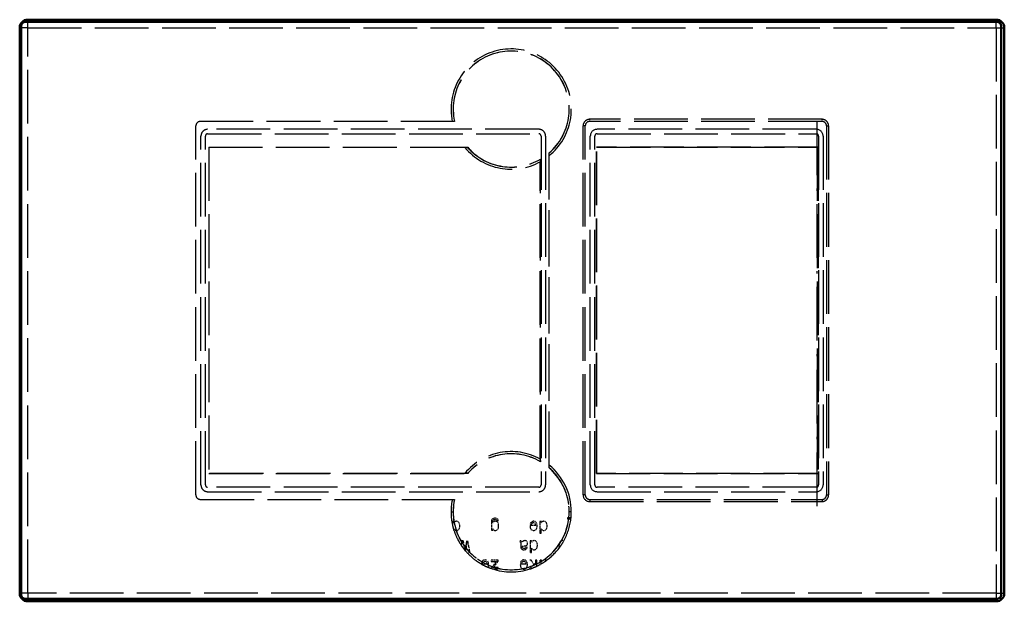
# Model space of a CAD drawing. Extents: x -110 to 110, y -65 to 65.
import ezdxf

# ---------------------------------------------------------------- set-up
doc = ezdxf.new("R2010")
doc.units = 0
doc.linetypes.add('DASHDOT', pattern=[18.5, 12, -3, 0.5, -3])
doc.linetypes.add('DASHED', pattern=[15, 12, -3])

msp = doc.modelspace()

# ---------------------------------------------------------------- linework, layer by layer
at = {"color": 7, "lineweight": 50}
for p, q in [((108.316353, 64.518799), (-108.683647, 64.518799)), ((-108.199997, 65), (108.200005, 65)), ((-110, -63.200001), (-110, 63.200001)), ((-109.683647, 63.518803), (-109.683647, -63.481197)), ((109.316353, -63.481197), (109.316353, 63.518803)), ((110, 63.200001), (110, -63.200001)), ((-108.683647, -64.481201), (108.316353, -64.481201)), ((108.200005, -65), (-108.199997, -65))]:
    msp.add_line(p, q, dxfattribs=at)
at = {"color": 7, "linetype": 'DASHED', "lineweight": 25, "ltscale": 0.045}
for p, q in [((-108.199997, 63.199997), (-108.199997, 64.999985)), ((108.200005, 63.199997), (108.200005, 65)), ((-108.199997, 63.200001), (-109.999992, 63.200001)), ((108.199997, 63.200001), (110, 63.200001)), ((-108.199997, -63.200001), (-109.999992, -63.200001)), ((-108.199997, -63.199997), (-108.199997, -65)), ((108.199997, -63.200001), (109.999992, -63.200001)), ((108.200005, -63.199997), (108.200005, -64.999985))]:
    msp.add_line(p, q, dxfattribs=at)
at = {"color": 7, "linetype": 'DASHED', "lineweight": 25, "ltscale": 0.017013}
for p, q in [((-62.949997, 65), (-62.468803, 64.518799)), ((-57.049999, 65), (-57.531197, 64.518799)), ((57.050003, 65), (57.531197, 64.518799)), ((62.950001, 65), (62.468803, 64.518799))]:
    msp.add_line(p, q, dxfattribs=at)
at = {"color": 7, "linetype": 'DASHED', "lineweight": 25, "ltscale": 0.006093}
for p, q in [((-62.225079, 64.518799), (-62.468803, 64.518799)), ((57.774921, 64.518799), (57.531197, 64.518799))]:
    msp.add_line(p, q, dxfattribs=at)
at = {"color": 7, "linetype": 'DASHED', "lineweight": 25, "ltscale": 0.085217}
for p, q in [((-58.816391, 64.518799), (-62.225079, 64.518799)), ((61.183609, 64.518799), (57.774921, 64.518799))]:
    msp.add_line(p, q, dxfattribs=at)
at = {"color": 7, "linetype": 'DASHED', "lineweight": 25, "ltscale": 0.03213}
for p, q in [((-57.531197, 64.518799), (-58.816391, 64.518799)), ((62.468803, 64.518799), (61.183609, 64.518799))]:
    msp.add_line(p, q, dxfattribs=at)
at = {"color": 7, "linetype": 'DASHED', "lineweight": 25}
for p, q in [((-108.199997, -63.200001), (-108.199997, 63.200001)), ((-108.199997, 63.199997), (108.200005, 63.199997)), ((108.199997, 63.200001), (108.199997, -63.200001)), ((-12.824205, 42.263802), (-69.633644, 42.263802)), ((69.26635, 42.737019), (17.366352, 42.737019)), ((69.26635, 42.263802), (17.366352, 42.263802)), ((-70.633644, -41.226196), (-70.633644, 41.263802)), ((6.000001, 40.5), (-68, 40.5)), ((15.893135, -41.226196), (15.893135, 41.263802)), ((16.366352, -41.226196), (16.366352, 41.263802)), ((68, 40.5), (19.000002, 40.5)), ((70.26635, 41.263802), (70.26635, -41.226196)), ((70.739571, 41.263802), (70.739571, -41.226196)), ((-69.5, -39), (-69.5, 39)), ((-68.5, -39), (-68.5, 39)), ((-68, 39.5), (6.000001, 39.5)), ((6.500001, 39), (6.500001, -39)), ((7.500001, 39), (7.500001, -39)), ((17.500002, -39), (17.500002, 39)), ((18.500002, -39), (18.500002, 39)), ((19.000002, 39.5), (68, 39.5)), ((68.5, 39), (68.5, -39)), ((69.5, 39), (69.5, -39)), ((-67.775726, 36.503094), (-9.757017, 36.503094)), ((-67.775726, 36.503094), (-67.775726, -36.465488)), ((-67.756523, 36.483894), (-67.756523, -36.446289)), ((-67.756523, 36.483891), (-18.820068, 36.483891)), ((8.282063, -35.173103), (8.282063, 35.210709)), ((18.904249, -36.465488), (18.904249, 36.503094)), ((68.381882, 36.503094), (18.904249, 36.503094)), ((18.92345, -36.446289), (18.92345, 36.483894)), ((18.92345, 36.483894), (68.166351, 36.483894)), ((68.166351, 36.483894), (68.166351, -36.446289)), ((68.363022, 36.484234), (68.363022, -36.446629)), ((68.381882, 36.503094), (68.381882, -36.465488)), ((6.323931, -33.22298), (6.323931, 33.260586)), ((6.343132, -33.788872), (6.343132, 33.826477)), ((8.301263, -34.559563), (8.301263, 34.597164)), ((-67.775726, -36.465488), (-9.757017, -36.465488)), ((-10.553218, -36.446285), (-67.756523, -36.446289)), ((18.904249, -36.465488), (68.381882, -36.465488)), ((68.166351, -36.446289), (18.92345, -36.446289)), ((6.000001, -39.5), (-68, -39.5)), ((68, -39.5), (19.000002, -39.5)), ((-68, -40.5), (6.000001, -40.5)), ((19.000002, -40.5), (68, -40.5)), ((-69.633644, -42.226196), (-12.824205, -42.226196)), ((17.366352, -42.226196), (69.26635, -42.226196)), ((17.366352, -42.699413), (69.26635, -42.699413)), ((108.200005, -63.199997), (-108.199997, -63.199997))]:
    msp.add_line(p, q, dxfattribs=at)
at = {"color": 7, "linetype": 'DASHED', "lineweight": 25, "ltscale": 0.000639}
for p, q in [((-12.865687, 42.318668), (-12.86095, 42.343792)), ((-12.860877, -42.306347), (-12.865615, -42.281223))]:
    msp.add_line(p, q, dxfattribs=at)
at = {"color": 7, "linetype": 'DASHED', "lineweight": 25, "ltscale": 0.001462}
for p, q in [((-12.865687, 42.318668), (-12.841073, 42.26561)), ((-12.865566, -42.281116), (-12.84103, -42.228016))]:
    msp.add_line(p, q, dxfattribs=at)
at = {"color": 7, "linetype": 'DASHED', "lineweight": 25, "ltscale": 0.01183}
for p, q in [((17.366386, 42.263802), (17.366352, 42.737019)), ((69.26635, 42.263802), (69.26635, 42.737019)), ((16.366352, 41.263802), (15.893135, 41.263802)), ((16.366352, -41.226166), (15.893135, -41.226196)), ((17.366386, -42.226196), (17.366352, -42.699413)), ((69.26635, -42.226196), (69.26635, -42.699413))]:
    msp.add_line(p, q, dxfattribs=at)
at = {"color": 7, "linetype": 'DASHDOT', "lineweight": 25}
msp.add_line((68.166351, -43.739716), (68.166351, 43.777321), dxfattribs=at)
at = {"color": 7, "linetype": 'DASHED', "lineweight": 25, "ltscale": 0.011831}
for p, q in [((70.26635, 41.263771), (70.739571, 41.263802)), ((70.26635, -41.226166), (70.739571, -41.226196))]:
    msp.add_line(p, q, dxfattribs=at)
at = {"color": 7, "linetype": 'DASHED', "lineweight": 25, "ltscale": 0.000679}
for p, q in [((-67.775726, 36.503094), (-67.756523, 36.483894)), ((18.904249, 36.503094), (18.92345, 36.483894)), ((-67.756523, -36.446289), (-67.775726, -36.465488)), ((18.904249, -36.465488), (18.92345, -36.446289))]:
    msp.add_line(p, q, dxfattribs=at)
at = {"color": 7, "linetype": 'DASHED', "lineweight": 25, "ltscale": 0.206671}
msp.add_line((-18.820068, 36.483891), (-10.553219, 36.483891), dxfattribs=at)
at = {"color": 7, "linetype": 'DASHED', "lineweight": 25, "ltscale": 0.001192}
for p, q in [((-9.804457, 36.49852), (-9.757011, 36.50309)), ((-9.757017, -36.465488), (-9.804458, -36.460915))]:
    msp.add_line(p, q, dxfattribs=at)
at = {"color": 7, "linetype": 'DASHED', "lineweight": 25, "ltscale": 0.001116}
msp.add_line((-9.733028, 36.262302), (-9.769738, 36.287724), dxfattribs=at)
at = {"color": 7, "linetype": 'DASHED', "lineweight": 25, "ltscale": 0.000254}
for p, q in [((8.287035, 35.201859), (8.282063, 35.210709)), ((8.282063, -35.173103), (8.287035, -35.164253))]:
    msp.add_line(p, q, dxfattribs=at)
at = {"color": 7, "linetype": 'DASHED', "lineweight": 25, "ltscale": 0.004917}
for p, q in [((68.166351, 36.483894), (68.363022, 36.484234)), ((68.363022, -36.446629), (68.166351, -36.446289))]:
    msp.add_line(p, q, dxfattribs=at)
at = {"color": 7, "linetype": 'DASHED', "lineweight": 25, "ltscale": 0.000667}
for p, q in [((68.381882, 36.503094), (68.363022, 36.484234)), ((68.363022, -36.446629), (68.381882, -36.465488)), ((-6.784838, -56.684353), (-6.811502, -56.685146))]:
    msp.add_line(p, q, dxfattribs=at)
at = {"color": 7, "linetype": 'DASHED', "lineweight": 25, "ltscale": 0.000381}
for p, q in [((6.343132, 33.826477), (6.338159, 33.812065)), ((6.338159, -33.77446), (6.343132, -33.788872)), ((7.73922, -55.845467), (7.74395, -55.830975))]:
    msp.add_line(p, q, dxfattribs=at)
at = {"color": 7, "linetype": 'DASHED', "lineweight": 25, "ltscale": 0.0011}
msp.add_line((-9.769738, -36.250118), (-9.733468, -36.225185), dxfattribs=at)
at = {"color": 7, "linetype": 'DASHED', "lineweight": 25, "ltscale": 0.011812}
msp.add_line((-13.622519, -44.981194), (-13.150024, -44.981201), dxfattribs=at)
at = {"color": 7, "linetype": 'DASHED', "lineweight": 25, "ltscale": 0.011816}
msp.add_line((13.255353, -44.981216), (12.78273, -44.981201), dxfattribs=at)
at = {"color": 7, "linetype": 'DASHED', "lineweight": 25, "ltscale": 0.020756}
msp.add_line((-13.27838, -47.172745), (-13.278445, -48.002972), dxfattribs=at)
at = {"color": 7, "linetype": 'DASHED', "lineweight": 25, "ltscale": 0.007925}
for p, q in [((-12.961387, -47.172737), (-13.27838, -47.172688)), ((6.555918, -47.172749), (6.238907, -47.172741)), ((4.387331, -51.491917), (4.070328, -51.491909)), ((5.53286, -55.811081), (5.215859, -55.811081)), ((6.559517, -55.811081), (6.242516, -55.811081))]:
    msp.add_line(p, q, dxfattribs=at)
at = {"color": 7, "linetype": 'DASHED', "lineweight": 25, "ltscale": 0.001814}
msp.add_line((-13.278083, -48.003017), (-13.278124, -48.075581), dxfattribs=at)
at = {"color": 7, "linetype": 'DASHED', "lineweight": 25, "ltscale": 0.007474}
for p, q in [((-12.961406, -47.471714), (-12.961387, -47.172737)), ((6.555871, -47.471703), (6.555918, -47.172749)), ((4.387284, -51.790871), (4.387331, -51.491917))]:
    msp.add_line(p, q, dxfattribs=at)
at = {"color": 7, "linetype": 'DASHED', "lineweight": 25, "ltscale": 0.009075}
for p, q in [((-12.727226, -47.194351), (-12.961406, -47.471714)), ((6.790052, -47.194324), (6.555871, -47.471703)), ((4.621466, -51.513493), (4.387284, -51.790871))]:
    msp.add_line(p, q, dxfattribs=at)
at = {"color": 7, "linetype": 'DASHED', "lineweight": 25, "ltscale": 0.004115}
for p, q in [((-12.575926, -47.129524), (-12.727226, -47.194351)), ((6.941359, -47.129501), (6.790052, -47.194324)), ((4.772772, -51.448669), (4.621466, -51.513493))]:
    msp.add_line(p, q, dxfattribs=at)
at = {"color": 7, "linetype": 'DASHED', "lineweight": 25, "ltscale": 0.004279}
for p, q in [((-12.406616, -47.104313), (-12.575926, -47.129524)), ((7.110672, -47.104298), (6.941359, -47.129501)), ((-12.575928, -49.15041), (-12.406617, -49.175625)), ((-3.901581, -49.150421), (-3.732269, -49.175625)), ((4.942078, -51.423466), (4.772772, -51.448669)), ((4.772769, -53.469601), (4.942081, -53.49482))]:
    msp.add_line(p, q, dxfattribs=at)
at = {"color": 7, "linetype": 'DASHED', "lineweight": 25, "ltscale": 0.007844}
for p, q in [((-12.100428, -47.172752), (-12.406616, -47.104313)), ((-3.426061, -47.172722), (-3.732269, -47.104263)), ((7.416874, -47.172733), (7.110672, -47.104298)), ((5.24828, -51.491901), (4.942078, -51.423466))]:
    msp.add_line(p, q, dxfattribs=at)
at = {"color": 7, "linetype": 'DASHED', "lineweight": 25, "ltscale": 0.007854}
for p, q in [((-11.862679, -47.378086), (-12.100428, -47.172752)), ((-3.1883, -47.378071), (-3.426061, -47.172722)), ((7.654643, -47.378067), (7.416874, -47.172733)), ((4.243186, -48.919899), (4.495387, -49.107216)), ((5.486056, -51.697235), (5.24828, -51.491901)), ((2.074599, -57.558235), (2.326801, -57.745552))]:
    msp.add_line(p, q, dxfattribs=at)
at = {"color": 7, "linetype": 'DASHED', "lineweight": 25, "ltscale": 0.009064}
for p, q in [((-11.707799, -47.705894), (-11.862679, -47.378086)), ((7.809497, -47.705891), (7.654643, -47.378067)), ((5.640911, -52.025059), (5.486056, -51.697235))]:
    msp.add_line(p, q, dxfattribs=at)
at = {"color": 7, "linetype": 'DASHED', "lineweight": 25, "ltscale": 0.01098}
for p, q in [((-11.653753, -48.141769), (-11.707799, -47.705894)), ((-11.707795, -48.577633), (-11.653753, -48.141769)), ((-3.033431, -48.577637), (-2.979443, -48.141769)), ((7.80947, -48.577629), (7.86346, -48.141766)), ((7.86346, -48.141766), (7.809497, -47.705891)), ((5.640884, -52.896801), (5.694865, -52.460934)), ((5.694865, -52.460934), (5.640911, -52.025059))]:
    msp.add_line(p, q, dxfattribs=at)
at = {"color": 7, "linetype": 'DASHED', "lineweight": 25, "ltscale": 0.046199}
msp.add_line((-4.604034, -47.259201), (-4.60404, -49.107178), dxfattribs=at)
at = {"color": 7, "linetype": 'DASHED', "lineweight": 25, "ltscale": 0.00916}
msp.add_line((-4.560807, -46.89537), (-4.604034, -47.259201), dxfattribs=at)
at = {"color": 7, "linetype": 'DASHED', "lineweight": 25, "ltscale": 0.007454}
msp.add_line((-4.420318, -46.632401), (-4.560807, -46.89537), dxfattribs=at)
at = {"color": 7, "linetype": 'DASHED', "lineweight": 25, "ltscale": 0.007275}
msp.add_line((-4.171753, -46.48111), (-4.420318, -46.632401), dxfattribs=at)
at = {"color": 7, "linetype": 'DASHED', "lineweight": 25, "ltscale": 0.009306}
msp.add_line((-4.049295, -47.194328), (-4.301469, -47.468113), dxfattribs=at)
at = {"color": 7, "linetype": 'DASHED', "lineweight": 25, "ltscale": 0.006844}
msp.add_line((-4.301469, -47.468113), (-4.30144, -47.194347), dxfattribs=at)
at = {"color": 7, "linetype": 'DASHED', "lineweight": 25, "ltscale": 0.005451}
msp.add_line((-4.30144, -47.194347), (-4.27262, -46.978226), dxfattribs=at)
at = {"color": 7, "linetype": 'DASHED', "lineweight": 25, "ltscale": 0.00435}
msp.add_line((-4.27262, -46.978226), (-4.193367, -46.823318), dxfattribs=at)
at = {"color": 7, "linetype": 'DASHED', "lineweight": 25, "ltscale": 0.004402}
msp.add_line((-4.193367, -46.823318), (-4.042068, -46.733261), dxfattribs=at)
at = {"color": 7, "linetype": 'DASHED', "lineweight": 25, "ltscale": 0.009463}
msp.add_line((-3.797119, -46.427063), (-4.171753, -46.48111), dxfattribs=at)
at = {"color": 7, "linetype": 'DASHED', "lineweight": 25, "ltscale": 0.00395}
for p, q in [((-3.905193, -47.12949), (-4.049295, -47.194328)), ((4.376515, -47.727486), (4.44136, -47.583401)), ((2.207928, -56.365822), (2.272774, -56.221737))]:
    msp.add_line(p, q, dxfattribs=at)
at = {"color": 7, "linetype": 'DASHED', "lineweight": 25, "ltscale": 0.005731}
msp.add_line((-4.042068, -46.733261), (-3.815124, -46.700836), dxfattribs=at)
at = {"color": 7, "linetype": 'DASHED', "lineweight": 25, "ltscale": 0.004369}
msp.add_line((-3.732269, -47.104263), (-3.905193, -47.12949), dxfattribs=at)
at = {"color": 7, "linetype": 'DASHED', "lineweight": 25, "ltscale": 0.004982}
msp.add_line((-3.815124, -46.700836), (-3.617004, -46.722458), dxfattribs=at)
at = {"color": 7, "linetype": 'DASHED', "lineweight": 25, "ltscale": 0.007897}
msp.add_line((-3.483718, -46.46669), (-3.797119, -46.427063), dxfattribs=at)
at = {"color": 7, "linetype": 'DASHED', "lineweight": 25, "ltscale": 0.003763}
msp.add_line((-3.617004, -46.722458), (-3.47651, -46.776489), dxfattribs=at)
at = {"color": 7, "linetype": 'DASHED', "lineweight": 25, "ltscale": 0.006404}
msp.add_line((-3.253165, -46.578369), (-3.483718, -46.46669), dxfattribs=at)
at = {"color": 7, "linetype": 'DASHED', "lineweight": 25, "ltscale": 0.003126}
msp.add_line((-3.47651, -46.776489), (-3.393661, -46.870148), dxfattribs=at)
at = {"color": 7, "linetype": 'DASHED', "lineweight": 25, "ltscale": 0.003214}
msp.add_line((-3.393661, -46.870148), (-3.368436, -46.996227), dxfattribs=at)
at = {"color": 7, "linetype": 'DASHED', "lineweight": 25, "ltscale": 0.007655}
msp.add_line((-3.368436, -46.996227), (-3.062245, -46.996231), dxfattribs=at)
at = {"color": 7, "linetype": 'DASHED', "lineweight": 25, "ltscale": 0.005627}
msp.add_line((-3.109068, -46.751282), (-3.253165, -46.578369), dxfattribs=at)
at = {"color": 7, "linetype": 'DASHED', "lineweight": 25, "ltscale": 0.008983}
for p, q in [((-3.033434, -47.702286), (-3.1883, -47.378071)), ((-11.862681, -48.901848), (-11.707795, -48.577633)), ((-3.188299, -48.901875), (-3.033431, -48.577637)), ((7.654623, -48.901859), (7.80947, -48.577629)), ((5.486035, -53.221027), (5.640884, -52.896801))]:
    msp.add_line(p, q, dxfattribs=at)
at = {"color": 7, "linetype": 'DASHED', "lineweight": 25, "ltscale": 0.005881}
msp.add_line((-3.062244, -46.981827), (-3.109068, -46.751282), dxfattribs=at)
at = {"color": 7, "linetype": 'DASHED', "lineweight": 25, "ltscale": 0.00036}
msp.add_line((-3.062245, -46.996231), (-3.062244, -46.981827), dxfattribs=at)
at = {"color": 7, "linetype": 'DASHED', "lineweight": 25, "ltscale": 0.01107}
msp.add_line((-2.979443, -48.141769), (-3.033434, -47.702286), dxfattribs=at)
at = {"color": 7, "linetype": 'DASHED', "lineweight": 25, "ltscale": 0.003693}
for p, q in [((4.030704, -48.048111), (4.027104, -48.195801)), ((1.862109, -56.686447), (1.85851, -56.834137))]:
    msp.add_line(p, q, dxfattribs=at)
at = {"color": 7, "linetype": 'DASHED', "lineweight": 25, "ltscale": 0.010456}
for p, q in [((4.027104, -48.195801), (4.084705, -48.610062)), ((1.85851, -56.834137), (1.916119, -57.248402))]:
    msp.add_line(p, q, dxfattribs=at)
at = {"color": 7, "linetype": 'DASHED', "lineweight": 25, "ltscale": 0.031701}
for p, q in [((5.298733, -48.048084), (4.030704, -48.048111)), ((3.130147, -56.68642), (1.862109, -56.686447))]:
    msp.add_line(p, q, dxfattribs=at)
at = {"color": 7, "linetype": 'DASHED', "lineweight": 25, "ltscale": 0.006925}
for p, q in [((4.160386, -47.46814), (4.063118, -47.727493)), ((-6.682554, -56.106476), (-6.779828, -56.365826)), ((1.991791, -56.106476), (1.894532, -56.365829))]:
    msp.add_line(p, q, dxfattribs=at)
at = {"color": 7, "linetype": 'DASHED', "lineweight": 25, "ltscale": 0.007835}
for p, q in [((4.063118, -47.727493), (4.376515, -47.727486)), ((6.238907, -49.759201), (6.552315, -49.759205)), ((4.070328, -54.078369), (4.383728, -54.078373)), ((-6.779828, -56.365826), (-6.466424, -56.365833)), ((1.894532, -56.365829), (2.207928, -56.365822))]:
    msp.add_line(p, q, dxfattribs=at)
at = {"color": 7, "linetype": 'DASHED', "lineweight": 25, "ltscale": 0.006447}
for p, q in [((4.329689, -47.273605), (4.160386, -47.46814)), ((-6.513252, -55.911942), (-6.682554, -56.106476)), ((2.161103, -55.911942), (1.991791, -56.106476))]:
    msp.add_line(p, q, dxfattribs=at)
at = {"color": 7, "linetype": 'DASHED', "lineweight": 25, "ltscale": 0.006526}
for p, q in [((4.560234, -47.151138), (4.329689, -47.273605)), ((2.391648, -55.789474), (2.161103, -55.911942))]:
    msp.add_line(p, q, dxfattribs=at)
at = {"color": 7, "linetype": 'DASHED', "lineweight": 25, "ltscale": 0.003575}
for p, q in [((4.44136, -47.583401), (4.535019, -47.475342)), ((-6.40158, -56.221741), (-6.307922, -56.113678)), ((2.272774, -56.221737), (2.366433, -56.113678))]:
    msp.add_line(p, q, dxfattribs=at)
at = {"color": 7, "linetype": 'DASHED', "lineweight": 25, "ltscale": 0.007006}
for p, q in [((4.535019, -47.475342), (4.80159, -47.388885)), ((-6.307922, -56.113678), (-6.041351, -56.027222)), ((2.366433, -56.113678), (2.633004, -56.027222))]:
    msp.add_line(p, q, dxfattribs=at)
at = {"color": 7, "linetype": 'DASHED', "lineweight": 25, "ltscale": 0.007122}
for p, q in [((4.841217, -47.104298), (4.560234, -47.151138)), ((2.672631, -55.742634), (2.391648, -55.789474))]:
    msp.add_line(p, q, dxfattribs=at)
at = {"color": 7, "linetype": 'DASHED', "lineweight": 25, "ltscale": 0.005228}
for p, q in [((4.80159, -47.388885), (5.00692, -47.428513)), ((-6.041351, -56.027222), (-5.836013, -56.066849)), ((2.633004, -56.027222), (2.838334, -56.066849))]:
    msp.add_line(p, q, dxfattribs=at)
at = {"color": 7, "linetype": 'DASHED', "lineweight": 25, "ltscale": 0.008284}
for p, q in [((5.165421, -47.172745), (4.841217, -47.104298)), ((-5.67752, -55.811081), (-6.001724, -55.742634)), ((2.996834, -55.811081), (2.672631, -55.742634))]:
    msp.add_line(p, q, dxfattribs=at)
at = {"color": 7, "linetype": 'DASHED', "lineweight": 25, "ltscale": 0.004993}
for p, q in [((5.00692, -47.428513), (5.16182, -47.554596)), ((-5.836013, -56.066849), (-5.681121, -56.192932)), ((2.838334, -56.066849), (2.993233, -56.192932))]:
    msp.add_line(p, q, dxfattribs=at)
at = {"color": 7, "linetype": 'DASHED', "lineweight": 25, "ltscale": 0.005719}
for p, q in [((5.16182, -47.554596), (5.262692, -47.759911)), ((-5.681121, -56.192932), (-5.580253, -56.398254)), ((2.993233, -56.192932), (3.094105, -56.398247))]:
    msp.add_line(p, q, dxfattribs=at)
at = {"color": 7, "linetype": 'DASHED', "lineweight": 25, "ltscale": 0.008003}
for p, q in [((5.413987, -47.374481), (5.165421, -47.172745)), ((3.245392, -56.012817), (2.996834, -55.811081))]:
    msp.add_line(p, q, dxfattribs=at)
at = {"color": 7, "linetype": 'DASHED', "lineweight": 25, "ltscale": 0.00726}
for p, q in [((5.298733, -48.048084), (5.262692, -47.759911)), ((3.130147, -56.68642), (3.094105, -56.398247))]:
    msp.add_line(p, q, dxfattribs=at)
at = {"color": 7, "linetype": 'DASHED', "lineweight": 25, "ltscale": 0.009062}
for p, q in [((5.576088, -47.698685), (5.413987, -47.374481)), ((-5.266853, -56.337021), (-5.428955, -56.012817)), ((3.407502, -56.337021), (3.245392, -56.012817))]:
    msp.add_line(p, q, dxfattribs=at)
at = {"color": 7, "linetype": 'DASHED', "lineweight": 25, "ltscale": 0.010902}
for p, q in [((5.572507, -48.574036), (5.630114, -48.141769)), ((-5.270477, -57.212368), (-5.212823, -56.780106)), ((3.403921, -57.212372), (3.461527, -56.780106))]:
    msp.add_line(p, q, dxfattribs=at)
at = {"color": 7, "linetype": 'DASHED', "lineweight": 25, "ltscale": 0.011159}
for p, q in [((5.630114, -48.141769), (5.576088, -47.698685)), ((-5.212823, -56.780106), (-5.266853, -56.337021)), ((3.461527, -56.780106), (3.407502, -56.337021))]:
    msp.add_line(p, q, dxfattribs=at)
at = {"color": 7, "linetype": 'DASHED', "lineweight": 25, "ltscale": 0.064661}
for p, q in [((6.238907, -47.172745), (6.238907, -49.759201)), ((4.070328, -51.491913), (4.070328, -54.078369))]:
    msp.add_line(p, q, dxfattribs=at)
at = {"color": 7, "linetype": 'DASHED', "lineweight": 25, "ltscale": 0.019184}
msp.add_line((13.187828, -46.322475), (12.42047, -46.322594), dxfattribs=at)
at = {"color": 7, "linetype": 'DASHED', "lineweight": 25, "ltscale": 0.006304}
msp.add_line((12.42047, -46.322601), (12.42047, -46.574768), dxfattribs=at)
at = {"color": 7, "linetype": 'DASHED', "lineweight": 25, "ltscale": 0.018491}
msp.add_line((12.42047, -46.574772), (13.160103, -46.574833), dxfattribs=at)
at = {"color": 7, "linetype": 'DASHED', "lineweight": 25, "ltscale": 0.000417}
msp.add_line((13.159975, -46.574722), (13.17667, -46.574722), dxfattribs=at)
at = {"color": 7, "linetype": 'DASHED', "lineweight": 25, "ltscale": 0.006342}
msp.add_line((13.17667, -46.574722), (13.204685, -46.322598), dxfattribs=at)
at = {"color": 7, "linetype": 'DASHED', "lineweight": 25, "ltscale": 0.000416}
msp.add_line((13.204486, -46.322578), (13.187828, -46.322578), dxfattribs=at)
at = {"color": 7, "linetype": 'DASHED', "lineweight": 25, "ltscale": 0.00133}
msp.add_line((-12.96494, -49.186558), (-12.964912, -49.133366), dxfattribs=at)
at = {"color": 7, "linetype": 'DASHED', "lineweight": 25, "ltscale": 0.009123}
msp.add_line((-12.964937, -48.811829), (-12.723619, -49.085567), dxfattribs=at)
at = {"color": 7, "linetype": 'DASHED', "lineweight": 25, "ltscale": 0.008035}
msp.add_line((-12.964634, -49.133247), (-12.964937, -48.811829), dxfattribs=at)
at = {"color": 7, "linetype": 'DASHED', "lineweight": 25, "ltscale": 0.004032}
msp.add_line((-12.723619, -49.085567), (-12.575928, -49.15041), dxfattribs=at)
at = {"color": 7, "linetype": 'DASHED', "lineweight": 25, "ltscale": 0.007864}
for p, q in [((-12.406617, -49.175625), (-12.100428, -49.103573)), ((-3.732269, -49.175625), (-3.426075, -49.103584)), ((7.110675, -49.175652), (7.416882, -49.103592)), ((4.942081, -53.49482), (5.248287, -53.42276))]:
    msp.add_line(p, q, dxfattribs=at)
at = {"color": 7, "linetype": 'DASHED', "lineweight": 25, "ltscale": 0.007795}
for p, q in [((-12.100428, -49.103573), (-11.862681, -48.901848)), ((-3.426075, -49.103584), (-3.188299, -48.901875)), ((7.416882, -49.103592), (7.654623, -48.901859)), ((5.248287, -53.42276), (5.486035, -53.221027))]:
    msp.add_line(p, q, dxfattribs=at)
at = {"color": 7, "linetype": 'DASHED', "lineweight": 25, "ltscale": 0.007565}
for p, q in [((-4.604035, -49.107178), (-4.301435, -49.107159)), ((-10.883311, -51.486073), (-11.185901, -51.486073))]:
    msp.add_line(p, q, dxfattribs=at)
at = {"color": 7, "linetype": 'DASHED', "lineweight": 25, "ltscale": 0.007834}
msp.add_line((-4.301435, -49.107174), (-4.301488, -48.793831), dxfattribs=at)
at = {"color": 7, "linetype": 'DASHED', "lineweight": 25, "ltscale": 0.009447}
msp.add_line((-4.301488, -48.793831), (-4.052889, -49.078396), dxfattribs=at)
at = {"color": 7, "linetype": 'DASHED', "lineweight": 25, "ltscale": 0.004189}
msp.add_line((-4.052889, -49.078396), (-3.901581, -49.150421), dxfattribs=at)
at = {"color": 7, "linetype": 'DASHED', "lineweight": 25, "ltscale": 0.0087}
for p, q in [((4.084705, -48.610062), (4.243186, -48.919899)), ((1.916119, -57.248402), (2.074599, -57.558235))]:
    msp.add_line(p, q, dxfattribs=at)
at = {"color": 7, "linetype": 'DASHED', "lineweight": 25, "ltscale": 0.008548}
for p, q in [((4.495387, -49.107216), (4.830416, -49.175583)), ((2.326801, -57.745552), (2.661822, -57.813919))]:
    msp.add_line(p, q, dxfattribs=at)
at = {"color": 7, "linetype": 'DASHED', "lineweight": 25, "ltscale": 0.00839}
for p, q in [((4.830416, -49.175583), (5.158226, -49.103642)), ((2.661822, -57.813919), (2.989639, -57.741978))]:
    msp.add_line(p, q, dxfattribs=at)
at = {"color": 7, "linetype": 'DASHED', "lineweight": 25, "ltscale": 0.008075}
msp.add_line((5.158226, -49.103642), (5.410446, -48.90189), dxfattribs=at)
at = {"color": 7, "linetype": 'DASHED', "lineweight": 25, "ltscale": 0.009143}
for p, q in [((5.410446, -48.90189), (5.572507, -48.574036)), ((3.241851, -57.540226), (3.403921, -57.212372))]:
    msp.add_line(p, q, dxfattribs=at)
at = {"color": 7, "linetype": 'DASHED', "lineweight": 25, "ltscale": 0.023684}
for p, q in [((6.552315, -49.759201), (6.552279, -48.811825)), ((4.383728, -54.078369), (4.383692, -53.130993))]:
    msp.add_line(p, q, dxfattribs=at)
at = {"color": 7, "linetype": 'DASHED', "lineweight": 25, "ltscale": 0.009125}
for p, q in [((6.552279, -48.811825), (6.793659, -49.085598)), ((4.383692, -53.130993), (4.625065, -53.404766))]:
    msp.add_line(p, q, dxfattribs=at)
at = {"color": 7, "linetype": 'DASHED', "lineweight": 25, "ltscale": 0.004033}
for p, q in [((6.793659, -49.085598), (6.941356, -49.150433)), ((4.625065, -53.404766), (4.772769, -53.469601))]:
    msp.add_line(p, q, dxfattribs=at)
at = {"color": 7, "linetype": 'DASHED', "lineweight": 25, "ltscale": 0.00428}
msp.add_line((6.941356, -49.150433), (7.110675, -49.175652), dxfattribs=at)
at = {"color": 7, "linetype": 'DASHED', "lineweight": 25, "ltscale": 0.004174}
msp.add_line((-11.956333, -51.156891), (-12.123169, -51.150387), dxfattribs=at)
at = {"color": 7, "linetype": 'DASHED', "lineweight": 25, "ltscale": 0.000591}
msp.add_line((-12.022055, -51.376587), (-12.015327, -51.353905), dxfattribs=at)
at = {"color": 7, "linetype": 'DASHED', "lineweight": 25, "ltscale": 0.005131}
msp.add_line((-12.014618, -51.353668), (-11.956333, -51.156891), dxfattribs=at)
at = {"color": 7, "linetype": 'DASHED', "lineweight": 25, "ltscale": 0.000597}
msp.add_line((-11.355093, -52.450867), (-11.359214, -52.474388), dxfattribs=at)
at = {"color": 7, "linetype": 'DASHED', "lineweight": 25, "ltscale": 0.024492}
msp.add_line((-11.185901, -51.486073), (-11.355283, -52.450993), dxfattribs=at)
at = {"color": 7, "linetype": 'DASHED', "lineweight": 25, "ltscale": 0.000599}
msp.add_line((-11.158748, -52.764908), (-11.155308, -52.741196), dxfattribs=at)
at = {"color": 7, "linetype": 'DASHED', "lineweight": 25, "ltscale": 0.052588}
msp.add_line((-10.52856, -53.559464), (-10.883311, -51.486073), dxfattribs=at)
at = {"color": 7, "linetype": 'DASHED', "lineweight": 25, "ltscale": 0.053349}
msp.add_line((-10.152041, -51.486073), (-10.502076, -53.591133), dxfattribs=at)
at = {"color": 7, "linetype": 'DASHED', "lineweight": 25, "ltscale": 0.049072}
msp.add_line((-10.324879, -53.797821), (-10.007953, -51.860706), dxfattribs=at)
at = {"color": 7, "linetype": 'DASHED', "lineweight": 25, "ltscale": 0.063516}
msp.add_line((-9.402759, -53.989674), (-9.835041, -51.486073), dxfattribs=at)
at = {"color": 7, "linetype": 'DASHED', "lineweight": 25, "ltscale": 0.004471}
msp.add_line((1.959361, -51.455902), (1.782862, -51.484711), dxfattribs=at)
at = {"color": 7, "linetype": 'DASHED', "lineweight": 25, "ltscale": 0.006124}
msp.add_line((1.782862, -51.484711), (1.782871, -51.729656), dxfattribs=at)
at = {"color": 7, "linetype": 'DASHED', "lineweight": 25, "ltscale": 0.00191}
msp.add_line((1.782871, -51.729656), (1.858513, -51.718857), dxfattribs=at)
at = {"color": 7, "linetype": 'DASHED', "lineweight": 25, "ltscale": 0.00278}
msp.add_line((1.858513, -51.718857), (1.959366, -51.765682), dxfattribs=at)
at = {"color": 7, "linetype": 'DASHED', "lineweight": 25, "ltscale": 0.005926}
for p, q in [((2.186321, -51.524357), (1.959361, -51.455902)), ((3.202164, -53.329086), (3.342659, -53.138168))]:
    msp.add_line(p, q, dxfattribs=at)
at = {"color": 7, "linetype": 'DASHED', "lineweight": 25, "ltscale": 0.00363}
msp.add_line((1.959366, -51.765682), (1.977359, -51.909771), dxfattribs=at)
at = {"color": 7, "linetype": 'DASHED', "lineweight": 25, "ltscale": 0.025036}
msp.add_line((1.977359, -51.909771), (1.977384, -52.911228), dxfattribs=at)
at = {"color": 7, "linetype": 'DASHED', "lineweight": 25, "ltscale": 0.002547}
msp.add_line((2.240332, -51.610756), (2.186321, -51.524357), dxfattribs=at)
at = {"color": 7, "linetype": 'DASHED', "lineweight": 25, "ltscale": 0.003124}
msp.add_line((2.259152, -51.734276), (2.240332, -51.610756), dxfattribs=at)
at = {"color": 7, "linetype": 'DASHED', "lineweight": 25, "ltscale": 0.00933}
msp.add_line((2.55735, -51.509872), (2.259152, -51.734276), dxfattribs=at)
at = {"color": 7, "linetype": 'DASHED', "lineweight": 25, "ltscale": 0.003799}
msp.add_line((2.283573, -52.918442), (2.297976, -52.767166), dxfattribs=at)
at = {"color": 7, "linetype": 'DASHED', "lineweight": 25, "ltscale": 0.002377}
msp.add_line((2.297976, -52.767166), (2.355605, -52.691528), dxfattribs=at)
at = {"color": 7, "linetype": 'DASHED', "lineweight": 25, "ltscale": 0.003713}
msp.add_line((2.355605, -52.691528), (2.49971, -52.655518), dxfattribs=at)
at = {"color": 7, "linetype": 'DASHED', "lineweight": 25, "ltscale": 0.006793}
msp.add_line((2.49971, -52.655518), (2.769906, -52.626705), dxfattribs=at)
at = {"color": 7, "linetype": 'DASHED', "lineweight": 25, "ltscale": 0.008586}
msp.add_line((2.892367, -51.434319), (2.55735, -51.509872), dxfattribs=at)
at = {"color": 7, "linetype": 'DASHED', "lineweight": 25, "ltscale": 0.007913}
msp.add_line((2.769906, -52.626705), (3.079727, -52.561848), dxfattribs=at)
at = {"color": 7, "linetype": 'DASHED', "lineweight": 25, "ltscale": 0.006292}
msp.add_line((3.140935, -51.473877), (2.892367, -51.434319), dxfattribs=at)
at = {"color": 7, "linetype": 'DASHED', "lineweight": 25, "ltscale": 0.006204}
msp.add_line((3.079727, -52.561848), (3.299474, -52.446537), dxfattribs=at)
at = {"color": 7, "linetype": 'DASHED', "lineweight": 25, "ltscale": 0.005299}
msp.add_line((3.321076, -51.585545), (3.140935, -51.473877), dxfattribs=at)
at = {"color": 7, "linetype": 'DASHED', "lineweight": 25, "ltscale": 0.005548}
msp.add_line((3.299474, -52.446537), (3.429125, -52.266407), dxfattribs=at)
at = {"color": 7, "linetype": 'DASHED', "lineweight": 25, "ltscale": 0.005222}
msp.add_line((3.432719, -51.762085), (3.321076, -51.585545), dxfattribs=at)
at = {"color": 7, "linetype": 'DASHED', "lineweight": 25, "ltscale": 0.006737}
msp.add_line((3.429125, -52.266407), (3.46871, -51.999832), dxfattribs=at)
at = {"color": 7, "linetype": 'DASHED', "lineweight": 25, "ltscale": 0.006011}
msp.add_line((3.46871, -51.999832), (3.432719, -51.762085), dxfattribs=at)
at = {"color": 7, "linetype": 'DASHED', "lineweight": 25, "ltscale": 0.011182}
msp.add_line((10.558077, -52.014252), (10.496842, -52.457336), dxfattribs=at)
at = {"color": 7, "linetype": 'DASHED', "lineweight": 25, "ltscale": 0.011092}
msp.add_line((10.496842, -52.457336), (10.558144, -52.896778), dxfattribs=at)
at = {"color": 7, "linetype": 'DASHED', "lineweight": 25, "ltscale": 0.009103}
msp.add_line((10.723795, -51.690041), (10.558077, -52.014252), dxfattribs=at)
at = {"color": 7, "linetype": 'DASHED', "lineweight": 25, "ltscale": 0.008231}
msp.add_line((10.986758, -51.491917), (10.723795, -51.690041), dxfattribs=at)
at = {"color": 7, "linetype": 'DASHED', "lineweight": 25, "ltscale": 0.00056}
msp.add_line((10.845197, -52.663795), (10.844131, -52.686172), dxfattribs=at)
at = {"color": 7, "linetype": 'DASHED', "lineweight": 25, "ltscale": 0.008902}
msp.add_line((11.336176, -51.423428), (10.986758, -51.491917), dxfattribs=at)
at = {"color": 7, "linetype": 'DASHED', "lineweight": 25, "ltscale": 0.006293}
msp.add_line((11.583371, -51.470886), (11.336176, -51.423428), dxfattribs=at)
at = {"color": 7, "linetype": 'DASHED', "lineweight": 25, "ltscale": 0.000332}
msp.add_line((11.454549, -51.728863), (11.441339, -51.727566), dxfattribs=at)
at = {"color": 7, "linetype": 'DASHED', "lineweight": 25, "ltscale": 0.007331}
msp.add_line((11.454549, -51.728863), (11.598897, -51.473614), dxfattribs=at)
at = {"color": 7, "linetype": 'DASHED', "lineweight": 25, "ltscale": 0.000434}
msp.add_line((11.598897, -51.473614), (11.581857, -51.47036), dxfattribs=at)
at = {"color": 7, "linetype": 'DASHED', "lineweight": 25, "ltscale": 0.000868}
msp.add_line((-10.799033, -53.221668), (-10.793282, -53.255909), dxfattribs=at)
at = {"color": 7, "linetype": 'DASHED', "lineweight": 25, "ltscale": 0.001046}
msp.add_line((-10.501374, -53.59127), (-10.52814, -53.559116), dxfattribs=at)
at = {"color": 7, "linetype": 'DASHED', "lineweight": 25, "ltscale": 0.000824}
msp.add_line((-10.522561, -53.59161), (-10.52814, -53.559116), dxfattribs=at)
at = {"color": 7, "linetype": 'DASHED', "lineweight": 25, "ltscale": 0.000544}
msp.add_line((-10.501374, -53.59127), (-10.504926, -53.612732), dxfattribs=at)
at = {"color": 7, "linetype": 'DASHED', "lineweight": 25, "ltscale": 0.006776}
msp.add_line((-10.504926, -53.612732), (-10.32892, -53.818825), dxfattribs=at)
at = {"color": 7, "linetype": 'DASHED', "lineweight": 25, "ltscale": 0.000535}
msp.add_line((-10.32892, -53.818825), (-10.325467, -53.797688), dxfattribs=at)
at = {"color": 7, "linetype": 'DASHED', "lineweight": 25, "ltscale": 0.007385}
msp.add_line((-9.698153, -53.989674), (-9.402759, -53.989674), dxfattribs=at)
at = {"color": 7, "linetype": 'DASHED', "lineweight": 25, "ltscale": 0.006485}
msp.add_line((1.977384, -52.911228), (2.020615, -53.166992), dxfattribs=at)
at = {"color": 7, "linetype": 'DASHED', "lineweight": 25, "ltscale": 0.005496}
msp.add_line((2.020615, -53.166992), (2.146691, -53.347107), dxfattribs=at)
at = {"color": 7, "linetype": 'DASHED', "lineweight": 25, "ltscale": 0.006122}
msp.add_line((2.146691, -53.347107), (2.366433, -53.45517), dxfattribs=at)
at = {"color": 7, "linetype": 'DASHED', "lineweight": 25, "ltscale": 0.003303}
msp.add_line((2.308792, -53.048119), (2.283573, -52.918442), dxfattribs=at)
at = {"color": 7, "linetype": 'DASHED', "lineweight": 25, "ltscale": 0.00301}
msp.add_line((2.384446, -53.141773), (2.308792, -53.048119), dxfattribs=at)
at = {"color": 7, "linetype": 'DASHED', "lineweight": 25, "ltscale": 0.007808}
msp.add_line((2.366433, -53.45517), (2.676232, -53.494797), dxfattribs=at)
at = {"color": 7, "linetype": 'DASHED', "lineweight": 25, "ltscale": 0.003429}
msp.add_line((2.510529, -53.195801), (2.384446, -53.141773), dxfattribs=at)
at = {"color": 7, "linetype": 'DASHED', "lineweight": 25, "ltscale": 0.004436}
msp.add_line((2.687035, -53.213821), (2.510529, -53.195801), dxfattribs=at)
at = {"color": 7, "linetype": 'DASHED', "lineweight": 25, "ltscale": 0.007642}
msp.add_line((2.676232, -53.494797), (2.978821, -53.451569), dxfattribs=at)
at = {"color": 7, "linetype": 'DASHED', "lineweight": 25, "ltscale": 0.004636}
msp.add_line((2.870758, -53.188599), (2.687035, -53.213821), dxfattribs=at)
at = {"color": 7, "linetype": 'DASHED', "lineweight": 25, "ltscale": 0.003625}
msp.add_line((3.000435, -53.123764), (2.870758, -53.188599), dxfattribs=at)
at = {"color": 7, "linetype": 'DASHED', "lineweight": 25, "ltscale": 0.006368}
msp.add_line((2.978821, -53.451569), (3.202164, -53.329086), dxfattribs=at)
at = {"color": 7, "linetype": 'DASHED', "lineweight": 25, "ltscale": 0.003351}
msp.add_line((3.079689, -53.015686), (3.000435, -53.123764), dxfattribs=at)
at = {"color": 7, "linetype": 'DASHED', "lineweight": 25, "ltscale": 0.003834}
msp.add_line((3.104909, -52.864403), (3.079689, -53.015686), dxfattribs=at)
at = {"color": 7, "linetype": 'DASHED', "lineweight": 25, "ltscale": 0.007114}
msp.add_line((3.389488, -52.864395), (3.104909, -52.864403), dxfattribs=at)
at = {"color": 7, "linetype": 'DASHED', "lineweight": 25, "ltscale": 0.006412}
msp.add_line((3.342659, -53.138168), (3.389488, -52.886002), dxfattribs=at)
at = {"color": 7, "linetype": 'DASHED', "lineweight": 25, "ltscale": 0.00054}
msp.add_line((3.389488, -52.886002), (3.389488, -52.864395), dxfattribs=at)
at = {"color": 7, "linetype": 'DASHED', "lineweight": 25, "ltscale": 0.002656}
msp.add_line((10.558144, -52.896778), (10.605499, -52.991898), dxfattribs=at)
at = {"color": 7, "linetype": 'DASHED', "lineweight": 25, "ltscale": 0.000466}
msp.add_line((10.604381, -52.990692), (10.612701, -53.007355), dxfattribs=at)
at = {"color": 7, "linetype": 'DASHED', "lineweight": 25, "ltscale": 0.000626}
msp.add_line((-7.782666, -56.060513), (-7.763161, -56.076187), dxfattribs=at)
at = {"color": 7, "linetype": 'DASHED', "lineweight": 25, "ltscale": 0.031036}
msp.add_line((-5.544233, -56.686451), (-6.785671, -56.685722), dxfattribs=at)
at = {"color": 7, "linetype": 'DASHED', "lineweight": 25, "ltscale": 0.006527}
msp.add_line((-6.282699, -55.789474), (-6.513252, -55.911942), dxfattribs=at)
at = {"color": 7, "linetype": 'DASHED', "lineweight": 25, "ltscale": 0.00086}
msp.add_line((-6.290269, -56.954929), (-6.324433, -56.950817), dxfattribs=at)
at = {"color": 7, "linetype": 'DASHED', "lineweight": 25, "ltscale": 0.007121}
msp.add_line((-6.001724, -55.742634), (-6.282699, -55.789474), dxfattribs=at)
at = {"color": 7, "linetype": 'DASHED', "lineweight": 25, "ltscale": 0.007261}
msp.add_line((-5.544233, -56.686451), (-5.580253, -56.398254), dxfattribs=at)
at = {"color": 7, "linetype": 'DASHED', "lineweight": 25, "ltscale": 0.039173}
msp.add_line((-3.073048, -55.811081), (-4.639955, -55.811077), dxfattribs=at)
at = {"color": 7, "linetype": 'DASHED', "lineweight": 25, "ltscale": 0.006664}
msp.add_line((-4.639955, -55.811077), (-4.639928, -56.077648), dxfattribs=at)
at = {"color": 7, "linetype": 'DASHED', "lineweight": 25, "ltscale": 0.029176}
msp.add_line((-4.639928, -56.077648), (-3.472908, -56.077652), dxfattribs=at)
at = {"color": 7, "linetype": 'DASHED', "lineweight": 25, "ltscale": 0.04522}
msp.add_line((-3.472908, -56.077652), (-4.589622, -57.500565), dxfattribs=at)
at = {"color": 7, "linetype": 'DASHED', "lineweight": 25, "ltscale": 0.045458}
msp.add_line((-4.200581, -57.478939), (-3.073047, -56.052425), dxfattribs=at)
at = {"color": 7, "linetype": 'DASHED', "lineweight": 25, "ltscale": 0.006034}
msp.add_line((-3.073047, -56.052425), (-3.073048, -55.811081), dxfattribs=at)
at = {"color": 7, "linetype": 'DASHED', "lineweight": 25, "ltscale": 0.025473}
msp.add_line((4.668305, -57.032257), (3.940644, -57.745514), dxfattribs=at)
at = {"color": 7, "linetype": 'DASHED', "lineweight": 25, "ltscale": 0.008916}
msp.add_line((4.315277, -55.811081), (3.958649, -55.811081), dxfattribs=at)
at = {"color": 7, "linetype": 'DASHED', "lineweight": 25, "ltscale": 0.028797}
msp.add_line((4.884446, -56.812515), (4.315277, -55.811081), dxfattribs=at)
at = {"color": 7, "linetype": 'DASHED', "lineweight": 25, "ltscale": 0.011528}
msp.add_line((5.215859, -56.491913), (4.884446, -56.812515), dxfattribs=at)
at = {"color": 7, "linetype": 'DASHED', "lineweight": 25, "ltscale": 0.017021}
msp.add_line((5.215859, -55.811081), (5.215859, -56.491913), dxfattribs=at)
at = {"color": 7, "linetype": 'DASHED', "lineweight": 25, "ltscale": 0.000456}
msp.add_line((5.532808, -57.161777), (5.532809, -57.143528), dxfattribs=at)
at = {"color": 7, "linetype": 'DASHED', "lineweight": 25, "ltscale": 0.033314}
msp.add_line((5.53286, -57.143635), (5.53286, -55.811081), dxfattribs=at)
at = {"color": 7, "linetype": 'DASHED', "lineweight": 25, "ltscale": 0.000493}
msp.add_line((6.242474, -56.783691), (6.24213, -56.803402), dxfattribs=at)
at = {"color": 7, "linetype": 'DASHED', "lineweight": 25, "ltscale": 0.009088}
msp.add_line((6.242441, -56.803406), (6.559401, -56.62542), dxfattribs=at)
at = {"color": 7, "linetype": 'DASHED', "lineweight": 25, "ltscale": 0.024315}
msp.add_line((6.242516, -55.811081), (6.242474, -56.783691), dxfattribs=at)
at = {"color": 7, "linetype": 'DASHED', "lineweight": 25, "ltscale": 0.019853}
msp.add_line((6.559679, -56.605194), (6.559859, -55.811081), dxfattribs=at)
at = {"color": 7, "linetype": 'DASHED', "lineweight": 25, "ltscale": 0.000506}
msp.add_line((6.559969, -56.62542), (6.559679, -56.605194), dxfattribs=at)
at = {"color": 7, "linetype": 'DASHED', "lineweight": 25, "ltscale": 0.000503}
for p, q in [((7.427041, -56.055836), (7.427012, -56.075974)), ((7.744788, -55.831478), (7.744859, -55.811363))]:
    msp.add_line(p, q, dxfattribs=at)
at = {"color": 7, "linetype": 'DASHED', "lineweight": 25, "ltscale": 0.00613}
msp.add_line((7.427674, -55.811081), (7.427656, -56.056263), dxfattribs=at)
at = {"color": 7, "linetype": 'DASHED', "lineweight": 25, "ltscale": 0.00793}
msp.add_line((7.74486, -55.811031), (7.427674, -55.811081), dxfattribs=at)
at = {"color": 7, "linetype": 'DASHED', "lineweight": 25, "ltscale": 0.000307}
msp.add_line((-5.627455, -57.283554), (-5.621426, -57.272877), dxfattribs=at)
at = {"color": 7, "linetype": 'DASHED', "lineweight": 25, "ltscale": 0.007218}
msp.add_line((-5.627455, -57.283554), (-5.362208, -57.397579), dxfattribs=at)
at = {"color": 7, "linetype": 'DASHED', "lineweight": 25, "ltscale": 0.000415}
msp.add_line((-5.362208, -57.397579), (-5.354843, -57.38271), dxfattribs=at)
at = {"color": 7, "linetype": 'DASHED', "lineweight": 25, "ltscale": 0.004793}
msp.add_line((-5.355203, -57.384342), (-5.270477, -57.212368), dxfattribs=at)
at = {"color": 7, "linetype": 'DASHED', "lineweight": 25, "ltscale": 0.004401}
msp.add_line((-4.589622, -57.500565), (-4.589851, -57.67659), dxfattribs=at)
at = {"color": 7, "linetype": 'DASHED', "lineweight": 25, "ltscale": 0.000439}
msp.add_line((-4.58893, -57.675083), (-4.588882, -57.692642), dxfattribs=at)
at = {"color": 7, "linetype": 'DASHED', "lineweight": 25, "ltscale": 0.00394}
msp.add_line((-4.588882, -57.692642), (-4.439681, -57.743397), dxfattribs=at)
at = {"color": 7, "linetype": 'DASHED', "lineweight": 25, "ltscale": 0.001314}
msp.add_line((-4.439681, -57.743397), (-4.387109, -57.743645), dxfattribs=at)
at = {"color": 7, "linetype": 'DASHED', "lineweight": 25, "ltscale": 0.031512}
msp.add_line((-4.387562, -57.745689), (-3.127089, -57.745457), dxfattribs=at)
at = {"color": 7, "linetype": 'DASHED', "lineweight": 25, "ltscale": 0.026837}
msp.add_line((-3.127085, -57.478954), (-4.200581, -57.478939), dxfattribs=at)
at = {"color": 7, "linetype": 'DASHED', "lineweight": 25, "ltscale": 0.006663}
msp.add_line((-3.127089, -57.745457), (-3.127085, -57.478954), dxfattribs=at)
at = {"color": 7, "linetype": 'DASHED', "lineweight": 25, "ltscale": 0.008074}
msp.add_line((2.989639, -57.741978), (3.241851, -57.540226), dxfattribs=at)
at = {"color": 7, "linetype": 'DASHED', "lineweight": 25, "ltscale": 0.00199}
msp.add_line((3.940644, -57.745514), (4.020239, -57.745869), dxfattribs=at)
at = {"color": 7, "linetype": 'DASHED', "lineweight": 25, "ltscale": 0.001322}
msp.add_line((4.020274, -57.745975), (4.073153, -57.745689), dxfattribs=at)
at = {"color": 7, "linetype": 'DASHED', "lineweight": 25, "ltscale": 0.000995}
msp.add_line((4.486544, -57.600292), (4.514753, -57.572189), dxfattribs=at)
at = {"color": 7, "linetype": 'DASHED', "lineweight": 25, "ltscale": 0.000452}
msp.add_line((5.215873, -57.287598), (5.215864, -57.305695), dxfattribs=at)
at = {"color": 7, "linetype": 'DASHED', "lineweight": 25}
for points in [[(-9.769738, 36.287724), (-9.805603, 36.304951), (-9.949153, 36.343643), (-10.528661, 36.440639)], [(8.301263, 34.597164), (8.28928, 35.186832), (8.287788, 35.19928), (8.287035, 35.201859)], [(6.338159, 33.812065), (6.337215, 33.807632), (6.330235, 33.660831), (6.323931, 33.260586)], [(6.323931, -33.22298), (6.335976, -33.75898), (6.337426, -33.771313), (6.338159, -33.77446)], [(8.287034, -35.164253), (8.287967, -35.160686), (8.289812, -35.142189), (8.301263, -34.559563)], [(-10.528661, -36.403034), (-10.010079, -36.318878), (-9.828015, -36.274937), (-9.783023, -36.257912), (-9.769738, -36.250118)]]:
    msp.add_lwpolyline(points, dxfattribs=at)
at = {"color": 7, "lineweight": 50}
for centre, radius, start, end in [((-108.200005, 63.200005), 1.799997, 89.999832, 180.000173), ((-108.683647, 63.518803), 1, 90.000003, 180.000005), ((-108.197281, 63.178604), 1.821227, 90.085516, 102.007728), ((108.200005, 63.200001), 1.8, 0, 90.000003), ((108.197281, 63.178051), 1.821782, 73.686622, 89.914297), ((108.316353, 63.518803), 1, 360, 90.000003), ((-108.200005, -63.200005), 1.799997, 179.999827, 270.000168), ((-108.683647, -63.481197), 1, 179.999995, 269.999997), ((108.200005, -63.200001), 1.8, 269.999997, 0), ((108.316353, -63.481197), 1, 269.999997, 0), ((108.197289, -63.178604), 1.821227, 270.085511, 282.007743)]:
    msp.add_arc(centre, radius, start, end, dxfattribs=at)
at = {"color": 7, "linetype": 'DASHED', "lineweight": 25}
for centre, radius, start, end in [((-108.178047, 63.197277), 1.821782, 163.686617, 179.9143), ((108.178604, 63.197285), 1.821227, 0.085514, 12.007733), ((-0.183658, 45.018806), 13.438901, 309.151219, 191.829623), ((-0.183639, 45.018829), 12.96619, 310.789604, 192.019489), ((-0.183646, 45.018803), 12.956356, 310.798616, 191.914454), ((-69.633644, 41.263802), 1, 90.000003, 180.000005), ((-12.664298, 42.385433), 0.200908, 191.915602, 217.257666), ((17.366348, 41.263805), 1.473214, 89.999825, 180.000159), ((17.36635, 41.263805), 0.999998, 89.999818, 180.000159), ((69.266357, 41.263805), 1.473214, 359.999841, 90.00018), ((69.266357, 41.263805), 0.999998, 359.999834, 90.000173), ((-68, 39), 1.5, 90.000003, 180.000005), ((6.000001, 39), 1.5, 0, 90.000003), ((19.000101, 38.999901), 1.500102, 90.003827, 179.996166), ((67.999901, 38.999901), 1.500102, 0.003841, 89.996178), ((-68, 39), 0.499999, 89.999839, 180.000173), ((6.000003, 39), 0.499999, 359.999839, 90.00018), ((19, 39), 0.499999, 89.999832, 180.000173), ((68, 39), 0.499999, 359.999848, 90.000187), ((-10.433824, 36.523502), 0.125857, 198.353697, 221.145177), ((-10.501516, 55.331341), 18.846584, 269.842828, 272.119719), ((-0.183651, 45.018776), 13.438889, 219.665704, 298.962376), ((-9.621487, 36.420273), 0.198932, 156.845992, 221.798622), ((-9.585748, 36.398731), 0.20066, 148.644341, 222.809503), ((-0.183647, 45.018803), 12.966298, 222.327483, 300.197439), ((-0.183651, 45.01878), 12.956335, 222.519835, 300.248569), ((-0.183647, -44.981197), 13.438906, 61.037685, 140.334214), ((-0.183647, -44.981197), 12.966298, 59.802561, 137.672517), ((-0.183651, -44.981174), 12.956335, 59.751431, 137.480165), ((-0.183647, -44.981426), 12.966037, 179.999008, 49.210803), ((-0.183647, -44.981197), 12.956356, 168.085546, 49.201384), ((-0.183767, -44.981255), 13.439026, 0.000243, 50.848552), ((-10.433825, -36.485897), 0.125854, 138.855014, 161.6473), ((-10.501468, -55.293274), 18.846123, 87.880376, 90.157336), ((-9.621488, -36.382668), 0.198932, 138.201351, 203.154022), ((-9.585747, -36.361126), 0.20066, 137.190497, 211.355686), ((-68, -39), 1.5, 179.999995, 269.999997), ((-68, -39), 0.499999, 179.999841, 270.000182), ((6.000001, -39), 1.5, 269.999997, 0), ((6.000003, -39), 0.499999, 269.99984, 0.000179), ((19.000101, -38.999901), 1.500102, 180.003847, 269.996179), ((19, -39), 0.499999, 179.999855, 270.000189), ((68, -39), 0.499999, 269.999834, 0.00017), ((67.999901, -38.999901), 1.500102, 270.003829, 359.996165), ((-69.633644, -41.226196), 1, 180.000005, 269.999997), ((17.366455, -41.226093), 1.47332, 180.003997, 269.996002), ((17.366352, -41.226196), 1, 179.999995, 269.999997), ((69.266357, -41.2262), 1.473214, 269.999827, 0.000165), ((69.266357, -41.2262), 0.999998, 269.99982, 0.000157), ((-0.044073, -44.996445), 13.578493, 168.22816, 179.935665), ((-0.393673, -44.977451), 12.755939, 167.800713, 180.016838), ((-12.664298, -42.347828), 0.200908, 142.742334, 168.084398), ((-0.118403, -44.972153), 13.504162, 180.038367, 192.969882), ((0.018226, -44.979603), 13.237148, 354.177361, 359.993012), ((-0.06752, -44.95808), 13.573457, 193.278019, 198.15196), ((-0.364481, -44.917587), 13.625542, 331.254473, 353.01444), ((-0.300888, -45.036388), 13.309675, 197.927056, 207.346092), ((-11.144992, -50.848835), 1.023607, 197.132828, 211.036457), ((-0.17502, -44.970654), 13.451673, 208.329639, 213.785143), ((-0.1572, -44.95903), 13.489466, 213.857407, 215.356674), ((-0.162612, -44.963287), 13.466044, 215.281419, 217.826648), ((-0.215178, -44.961227), 13.490112, 323.384199, 325.065635), ((2.464603, -46.669567), 10.303644, 324.425728, 330.600649), ((-0.191514, -44.983372), 13.44739, 217.964837, 219.802403), ((-0.161783, -44.947742), 13.476745, 221.047451, 233.702972), ((-0.25361, -44.916138), 13.531223, 306.231125, 323.363627), ((-5.489094, -52.419571), 4.303125, 231.978226, 237.791537), ((-0.144642, -44.911674), 13.516218, 235.690871, 240.575508), ((-1.310643, -47.179482), 10.982581, 239.942336, 242.837093), ((-3.807894, -52.595383), 5.016754, 240.342339, 248.807983), ((-0.141922, -45.095692), 13.333792, 293.692011, 295.187802), ((-0.181866, -45.011368), 13.411021, 295.222097, 298.6214), ((-0.17685, -45.005047), 13.414138, 300.142927, 304.531306), ((4.221125, -51.407173), 5.663518, 304.4759, 308.402757), ((-0.242744, -45.140324), 13.266858, 247.335859, 250.876998), ((-0.179504, -44.993046), 13.426669, 251.737486, 288.227676), ((-0.153327, -45.056107), 13.374926, 288.421209, 290.298534), ((-0.119387, -45.14603), 13.262078, 290.452207, 293.721695), ((-108.178604, -63.197285), 1.821227, 180.085509, 192.007727), ((108.178055, -63.197277), 1.821782, 343.686621, 359.914298), ((-108.197273, -63.178051), 1.821782, 253.686617, 269.914299)]:
    msp.add_arc(centre, radius, start, end, dxfattribs=at)

doc.saveas('drawing.dxf')
